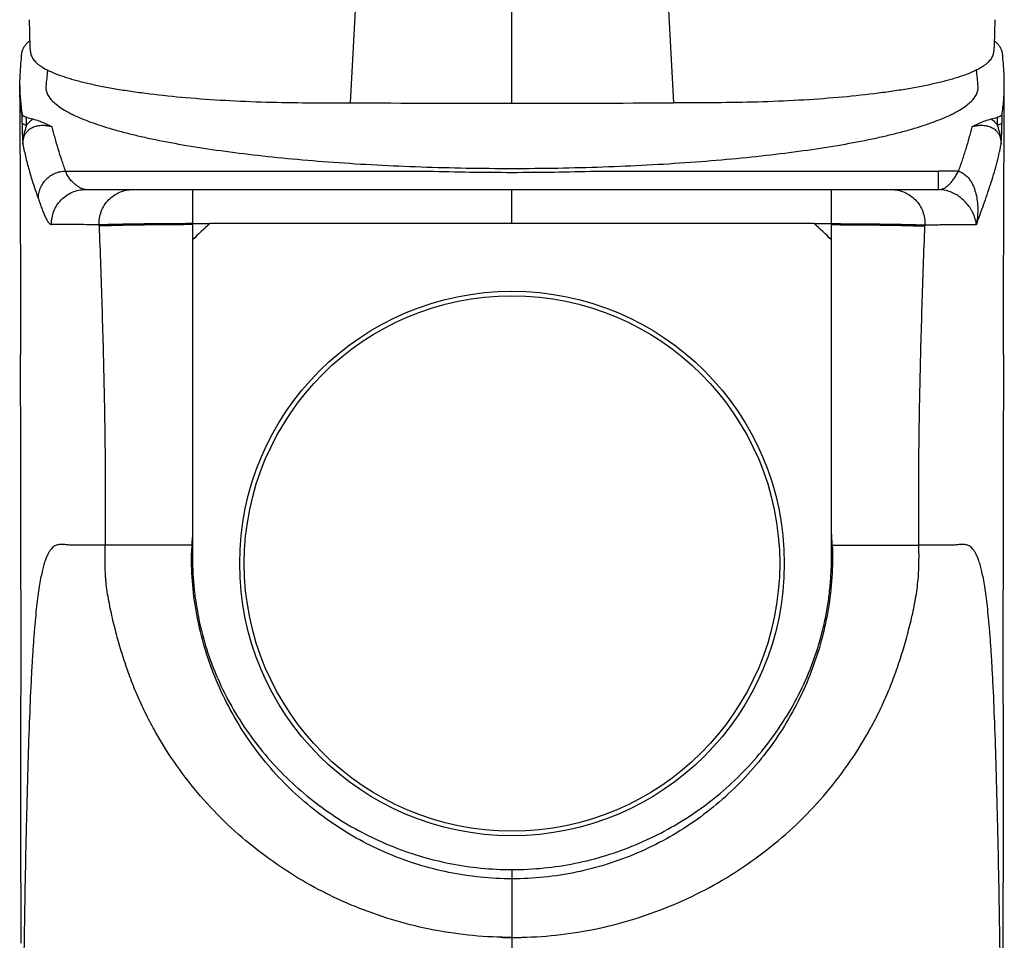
# Model space of a CAD drawing. Header units: millimetres. Extents: x 57 to 304, y -64 to 283.
# Tile 6 of 9: x 61 to 104, y 209 to 250. Entities that reach past the tile are written whole.
import ezdxf

# ---------------------------------------------------------------- set-up
doc = ezdxf.new("R2010")
doc.units = ezdxf.units.MM
doc.header["$LTSCALE"] = 23.1
doc.layers.get('0').update_dxf_attribs({"linetype": 'CONTINUOUS'})

msp = doc.modelspace()

# ---------------------------------------------------------------- linework, layer by layer
at = {"color": 9, "linetype": 'CONTINUOUS'}
for p, q in [((82.446, 246.213), (82.446, 276.125)), ((75.341, 246.218), (76.519, 268.326)), ((88.374, 268.324), (89.551, 246.218)), ((61.093, 245.238), (61.093, 245.587)), ((103.8, 245.238), (103.8, 245.587)), ((62.812, 243.221), (78.766, 243.221)), ((86.127, 243.221), (101.203, 243.221)), ((101.203, 242.41), (101.203, 243.221)), ((68.398, 242.41), (68.398, 240.198)), ((82.446, 240.911), (82.446, 242.41)), ((96.494, 240.198), (96.495, 242.41)), ((64.285, 240.807), (64.283, 240.854)), ((100.609, 240.854), (100.608, 240.807)), ((68.361, 226.768), (64.548, 226.768)), ((68.389, 226.766), (68.361, 226.768)), ((96.532, 226.768), (96.504, 226.766)), ((96.532, 226.768), (100.345, 226.768)), ((68.351, 226.413), (68.387, 226.411)), ((82.446, 212.501), (82.446, 183.638)), ((82.446, 209.515), (82.446, 209.515))]:
    msp.add_line(p, q, dxfattribs=at)
at = {"color": 7, "linetype": 'CONTINUOUS'}
for p, q in [((60.796, 246.452), (60.793, 247.02)), ((60.793, 247.02), (60.795, 247.23)), ((60.794, 246.976), (60.793, 247.02)), ((61.948, 246.947), (61.946, 246.899)), ((102.946, 246.899), (102.945, 246.947)), ((104.096, 246.133), (104.099, 246.981)), ((60.796, 246.452), (60.802, 245.009)), ((104.09, 244.646), (104.096, 246.133)), ((60.802, 245.009), (60.809, 242.942)), ((104.082, 242.521), (104.09, 244.646)), ((60.809, 242.942), (60.816, 240.976)), ((104.075, 240.499), (104.082, 242.521)), ((63.69, 242.41), (101.203, 242.41)), ((101.203, 242.41), (101.227, 242.41)), ((60.816, 240.976), (60.821, 239.071)), ((104.07, 238.551), (104.075, 240.499)), ((68.398, 240.198), (68.398, 227.341)), ((96.494, 227.341), (96.494, 240.198)), ((60.821, 239.071), (60.826, 237.217)), ((104.065, 236.682), (104.07, 238.551)), ((104.062, 235.151), (104.065, 236.682)), ((60.84, 211.911), (60.838, 209.264)), ((104.053, 210.744), (104.052, 211.911)), ((104.056, 208.223), (104.053, 210.744)), ((81.935, 209.521), (82.042, 209.519)), ((82.042, 209.519), (82.147, 209.517)), ((82.147, 209.517), (82.25, 209.516)), ((82.25, 209.516), (82.348, 209.516)), ((82.348, 209.516), (82.452, 209.515)), ((82.447, 209.515), (82.556, 209.516)), ((82.549, 209.516), (82.658, 209.516)), ((82.639, 209.516), (82.755, 209.518)), ((82.749, 209.517), (82.857, 209.519)), ((82.849, 209.519), (82.958, 209.521))]:
    msp.add_line(p, q, dxfattribs=at)
msp.add_lwpolyline([(60.826, 237.217), (60.83, 235.414), (60.831, 235.151)], dxfattribs=at)
for radius in [11.975, 11.775]:
    msp.add_circle((82.446, 225.962), radius, dxfattribs=at)
for centre, radius, start, end in [((81.909, 245.415), 20.019, 173.5539, 175.6134), ((82.984, 245.415), 20.019, 4.3866, 6.4456), ((69.276, 247.029), 8.483, 180.3532, 189.0576), ((68.245, 272.486), 27.833, 255.1088, 255.7038), ((96.734, 272.154), 27.49, 284.2925, 284.895), ((81.286, 245.179), 20.363, 181.7633, 182.1886), ((81.12, 245.263), 22.852, 357.8391, 358.2182), ((82.429, 364.933), 121.767, 268.2763, 270.0082), ((82.451, 365.819), 122.653, 269.99805, 271.71744), ((82.436, 225.973), 19.986, 131.6178, 134.6206), ((82.453, 225.97), 19.99, 45.38, 48.3819), ((92.953, 226.468), 24.566, 179.3044, 180.1319)]:
    msp.add_arc(centre, radius, start, end, dxfattribs=at)
at = {"color": 9, "linetype": 'CONTINUOUS'}
for centre, radius, start, end in [((101.203, 188.516), 54.705, 89.0835, 90.0008), ((83.788, 226.044), 15.444, 175.1811, 177.3133), ((81.465, 226.066), 15.084, 2.6667, 4.8482), ((82.228, 226.23), 13.878, 177.7778, 179.245)]:
    msp.add_arc(centre, radius, start, end, dxfattribs=at)
at = {"color": 7, "linetype": 'CONTINUOUS'}
for points, knots in [([(61.214, 249.88), (61.215, 249.772), (61.216, 249.611), (61.22, 249.396), (61.224, 249.234), (61.229, 249.073), (61.233, 248.938), (61.237, 248.83), (61.241, 248.75), (61.244, 248.669), (61.248, 248.588), (61.255, 248.507), (61.268, 248.426), (61.288, 248.345), (61.32, 248.263), (61.362, 248.182), (61.419, 248.102), (61.489, 248.021), (61.575, 247.942), (61.676, 247.863), (61.839, 247.754), (62.088, 247.622), (62.439, 247.474), (62.773, 247.359), (63.071, 247.269), (63.408, 247.175), (63.865, 247.063), (64.456, 246.94), (65.099, 246.824), (65.791, 246.717), (66.797, 246.583), (68.147, 246.445), (69.855, 246.325), (71.647, 246.252), (73.486, 246.221), (74.722, 246.218), (75.341, 246.218)], [0, 0, 0, 0, 0.020137, 0.030206, 0.040277, 0.050349, 0.060422, 0.06546, 0.070498, 0.075536, 0.080577, 0.085631, 0.090727, 0.095921, 0.101298, 0.106967, 0.113048, 0.119653, 0.126886, 0.134843, 0.143598, 0.163688, 0.187399, 0.214746, 0.22977, 0.245683, 0.280097, 0.317804, 0.358609, 0.402305, 0.448677, 0.548533, 0.65609, 0.768818, 0.884084, 1, 1, 1, 1]), ([(103.679, 249.88), (103.678, 249.772), (103.676, 249.611), (103.672, 249.396), (103.669, 249.234), (103.664, 249.073), (103.659, 248.938), (103.655, 248.83), (103.652, 248.75), (103.648, 248.669), (103.645, 248.588), (103.638, 248.507), (103.625, 248.426), (103.604, 248.345), (103.573, 248.263), (103.53, 248.182), (103.474, 248.102), (103.404, 248.021), (103.318, 247.942), (103.217, 247.863), (103.053, 247.754), (102.805, 247.622), (102.454, 247.474), (102.12, 247.359), (101.821, 247.269), (101.485, 247.175), (101.027, 247.063), (100.436, 246.94), (99.793, 246.824), (99.102, 246.717), (98.095, 246.583), (96.745, 246.445), (95.038, 246.325), (93.245, 246.252), (91.407, 246.221), (90.171, 246.218), (89.551, 246.218)], [0, 0, 0, 0, 0.020137, 0.030206, 0.040277, 0.050349, 0.060422, 0.06546, 0.070498, 0.075536, 0.080577, 0.085631, 0.090727, 0.095922, 0.101299, 0.106967, 0.113048, 0.119653, 0.126887, 0.134844, 0.143598, 0.163689, 0.187401, 0.214747, 0.229772, 0.245685, 0.280099, 0.317807, 0.358612, 0.402308, 0.448681, 0.548537, 0.656095, 0.768824, 0.884086, 1, 1, 1, 1]), ([(61.233, 248.948), (61.194, 248.918), (61.124, 248.857), (61.035, 248.76), (60.966, 248.661), (60.917, 248.562), (60.884, 248.462), (60.859, 248.331), (60.854, 248.231), (60.854, 248.165)], [0, 0, 0, 0, 0.161632, 0.306284, 0.437119, 0.55776, 0.671915, 0.782506, 1, 1, 1, 1]), ([(104.039, 248.165), (104.038, 248.231), (104.034, 248.33), (104.008, 248.462), (103.976, 248.561), (103.926, 248.661), (103.858, 248.759), (103.768, 248.857), (103.698, 248.918), (103.66, 248.948)], [0, 0, 0, 0, 0.217512, 0.328112, 0.442271, 0.56291, 0.693738, 0.83838, 1, 1, 1, 1]), ([(60.854, 248.165), (60.839, 248.01), (60.813, 247.698), (60.799, 247.386), (60.795, 247.23)], [0, 0, 0, 0, 0.50056, 1, 1, 1, 1]), ([(104.099, 246.981), (104.1, 247.079), (104.095, 247.475), (104.067, 247.87), (104.039, 248.165)], [0, 0, 0, 0, 0.249637, 1, 1, 1, 1]), ([(61.946, 246.899), (61.946, 246.87), (61.951, 246.811), (61.976, 246.691), (62.043, 246.54), (62.17, 246.365), (62.346, 246.193), (62.569, 246.023), (62.787, 245.888), (62.984, 245.78), (63.208, 245.667), (63.518, 245.529), (63.926, 245.37), (64.379, 245.214), (64.875, 245.063), (65.413, 244.916), (65.992, 244.774), (66.841, 244.585), (67.993, 244.367), (69.48, 244.135), (71.091, 243.929), (72.812, 243.751), (74.625, 243.603), (76.514, 243.486), (78.459, 243.402), (80.443, 243.351), (82.446, 243.334), (84.45, 243.351), (86.433, 243.402), (88.379, 243.486), (90.268, 243.603), (92.081, 243.751), (93.801, 243.929), (95.413, 244.135), (96.9, 244.367), (98.052, 244.585), (98.9, 244.774), (99.48, 244.916), (100.018, 245.063), (100.514, 245.214), (100.966, 245.37), (101.375, 245.529), (101.685, 245.667), (101.909, 245.78), (102.106, 245.888), (102.324, 246.023), (102.547, 246.193), (102.723, 246.365), (102.85, 246.54), (102.917, 246.691), (102.942, 246.811), (102.946, 246.87), (102.946, 246.899)], [0, 0, 0, 0, 0.002054, 0.004147, 0.008587, 0.013575, 0.019282, 0.025817, 0.033247, 0.037311, 0.041611, 0.050924, 0.061194, 0.072417, 0.084582, 0.097672, 0.111666, 0.126539, 0.158799, 0.194187, 0.232395, 0.273081, 0.315875, 0.360382, 0.406191, 0.452875, 0.5, 0.547125, 0.593809, 0.639618, 0.684125, 0.726919, 0.767605, 0.805813, 0.841201, 0.873461, 0.888334, 0.902328, 0.915418, 0.927583, 0.938806, 0.949076, 0.958389, 0.962689, 0.966753, 0.974183, 0.980718, 0.986425, 0.991413, 0.995853, 0.997946, 1, 1, 1, 1]), ([(103.994, 245.693), (104.028, 245.907), (104.081, 246.335), (104.098, 246.766), (104.099, 246.981)], [0, 0, 0, 0, 0.50156, 1, 1, 1, 1]), ([(61.093, 245.587), (61.066, 245.595), (61.029, 245.606), (60.983, 245.624), (60.956, 245.637), (60.933, 245.65), (60.912, 245.667), (60.901, 245.682), (60.899, 245.693)], [0, 0, 0, 0, 0.363035, 0.515315, 0.647894, 0.761118, 0.856004, 1, 1, 1, 1]), ([(60.908, 245.324), (60.908, 245.356), (60.906, 245.418), (60.904, 245.512), (60.902, 245.59), (60.9, 245.65), (60.899, 245.679), (60.899, 245.693)], [0, 0, 0, 0, 0.255463, 0.510614, 0.764223, 0.888433, 1, 1, 1, 1]), ([(103.994, 245.693), (103.992, 245.682), (103.98, 245.667), (103.959, 245.65), (103.937, 245.637), (103.91, 245.624), (103.864, 245.606), (103.827, 245.595), (103.8, 245.587)], [0, 0, 0, 0, 0.143996, 0.238881, 0.352106, 0.484685, 0.636965, 1, 1, 1, 1]), ([(103.994, 245.693), (103.993, 245.679), (103.993, 245.65), (103.991, 245.59), (103.989, 245.512), (103.986, 245.418), (103.985, 245.356), (103.984, 245.324)], [0, 0, 0, 0, 0.111541, 0.235753, 0.489369, 0.744528, 1, 1, 1, 1]), ([(60.932, 244.553), (60.93, 244.615), (60.925, 244.74), (60.919, 244.931), (60.913, 245.126), (60.91, 245.258), (60.908, 245.324)], [0, 0, 0, 0, 0.241945, 0.487683, 0.742122, 1, 1, 1, 1]), ([(61.372, 245.515), (61.462, 245.492), (61.624, 245.441), (61.845, 245.35), (62.041, 245.259), (62.165, 245.199), (62.227, 245.17)], [0, 0, 0, 0, 0.300149, 0.55009, 0.778091, 1, 1, 1, 1]), ([(102.666, 245.17), (102.728, 245.199), (102.852, 245.259), (103.047, 245.35), (103.269, 245.441), (103.431, 245.492), (103.52, 245.515)], [0, 0, 0, 0, 0.22188, 0.449888, 0.699844, 1, 1, 1, 1]), ([(103.984, 245.324), (103.983, 245.258), (103.979, 245.126), (103.974, 244.931), (103.967, 244.74), (103.963, 244.615), (103.961, 244.553)], [0, 0, 0, 0, 0.257888, 0.512354, 0.758087, 1, 1, 1, 1]), ([(95.73, 240.914), (94.623, 240.917), (92.963, 240.92), (90.749, 240.921), (89.088, 240.92), (87.428, 240.917), (85.214, 240.915), (83.553, 240.913), (82.446, 240.911)], [0, 0, 0, 0, 0.25, 0.375, 0.5, 0.625, 0.75, 1, 1, 1, 1]), ([(60.84, 211.911), (60.841, 212.88), (60.844, 214.816), (60.848, 217.721), (60.851, 220.626), (60.852, 224.499), (60.846, 228.373), (60.837, 232.246), (60.833, 234.182), (60.831, 235.151)], [0, 0, 0, 0, 0.124999, 0.249999, 0.375, 0.5, 0.750002, 0.875002, 1, 1, 1, 1]), ([(104.062, 235.151), (104.06, 234.182), (104.056, 232.246), (104.047, 228.373), (104.041, 224.499), (104.041, 220.626), (104.045, 217.721), (104.049, 214.816), (104.051, 212.88), (104.052, 211.911)], [0, 0, 0, 0, 0.124998, 0.249998, 0.5, 0.625, 0.750001, 0.875001, 1, 1, 1, 1]), ([(68.398, 227.341), (68.398, 227.293), (68.396, 227.197), (68.395, 227.054), (68.393, 226.91), (68.39, 226.814), (68.389, 226.766)], [0, 0, 0, 0, 0.25, 0.5, 0.749998, 1, 1, 1, 1]), ([(96.504, 226.766), (96.502, 226.814), (96.499, 226.91), (96.498, 227.054), (96.497, 227.197), (96.495, 227.293), (96.494, 227.341)], [0, 0, 0, 0, 0.250001, 0.5, 0.75, 1, 1, 1, 1]), ([(82.446, 212.501), (82.911, 212.501), (83.842, 212.548), (85.224, 212.755), (86.579, 213.097), (87.894, 213.571), (89.157, 214.17), (90.355, 214.89), (91.478, 215.722), (92.513, 216.661), (93.451, 217.697), (94.282, 218.821), (94.995, 220.023), (95.483, 221.081), (95.804, 221.955), (96.011, 222.622), (96.181, 223.299), (96.316, 223.984), (96.414, 224.675), (96.477, 225.371), (96.506, 226.068), (96.507, 226.534), (96.504, 226.766)], [0, 0, 0, 0, 0.062495, 0.12499, 0.187486, 0.249982, 0.312478, 0.374974, 0.437469, 0.499965, 0.56246, 0.624955, 0.687448, 0.749941, 0.781198, 0.812455, 0.843712, 0.874968, 0.906226, 0.937483, 0.968741, 1, 1, 1, 1]), ([(68.387, 226.411), (68.388, 226.182), (68.397, 225.725), (68.441, 225.039), (68.519, 224.356), (68.67, 223.453), (68.946, 222.34), (69.415, 221.047), (70.014, 219.809), (70.736, 218.637), (71.57, 217.544), (72.506, 216.537), (73.536, 215.625), (74.649, 214.817), (75.834, 214.119), (77.081, 213.538), (78.377, 213.079), (79.712, 212.747), (81.072, 212.546), (81.989, 212.501), (82.446, 212.501)], [0, 0, 0, 0, 0.031259, 0.062518, 0.093777, 0.125035, 0.18753, 0.250025, 0.31252, 0.375017, 0.437514, 0.500013, 0.562511, 0.62501, 0.687508, 0.750007, 0.812506, 0.875004, 0.937502, 1, 1, 1, 1])]:
    msp.add_open_spline(points, degree=3, knots=knots, dxfattribs=at)
at = {"color": 9, "linetype": 'CONTINUOUS'}
for points, knots in [([(60.898, 245.696), (60.88, 245.794), (60.85, 245.999), (60.819, 246.316), (60.799, 246.645), (60.793, 246.867), (60.793, 246.977)], [0, 0, 0, 0, 0.232746, 0.483241, 0.742194, 1, 1, 1, 1]), ([(60.908, 245.324), (60.915, 245.315), (60.936, 245.298), (60.976, 245.277), (61.03, 245.256), (61.07, 245.244), (61.093, 245.238)], [0, 0, 0, 0, 0.164639, 0.384329, 0.662888, 1, 1, 1, 1]), ([(61.093, 245.238), (61.075, 245.186), (61.039, 245.079), (60.993, 244.911), (60.961, 244.765), (60.942, 244.645), (60.935, 244.583), (60.932, 244.553)], [0, 0, 0, 0, 0.234067, 0.480897, 0.737716, 0.868809, 1, 1, 1, 1]), ([(60.937, 244.402), (60.937, 244.418), (60.937, 244.452), (60.939, 244.501), (60.944, 244.549), (60.956, 244.634), (60.987, 244.746), (61.049, 244.872), (61.121, 244.969), (61.199, 245.044), (61.306, 245.122), (61.451, 245.189), (61.636, 245.231), (61.829, 245.241), (62.027, 245.221), (62.16, 245.19), (62.227, 245.17)], [0, 0, 0, 0, 0.027955, 0.056129, 0.082846, 0.108558, 0.199838, 0.275751, 0.341457, 0.400936, 0.45663, 0.562387, 0.666484, 0.772677, 0.883258, 1, 1, 1, 1]), ([(61.093, 245.238), (61.113, 245.267), (61.155, 245.32), (61.224, 245.393), (61.296, 245.458), (61.347, 245.497), (61.373, 245.515)], [0, 0, 0, 0, 0.263665, 0.516768, 0.761549, 1, 1, 1, 1]), ([(62.812, 243.221), (62.754, 243.383), (62.643, 243.706), (62.487, 244.193), (62.346, 244.68), (62.264, 245.006), (62.227, 245.17)], [0, 0, 0, 0, 0.252941, 0.504114, 0.753235, 1, 1, 1, 1]), ([(102.666, 245.17), (102.629, 245.006), (102.547, 244.678), (102.428, 244.272), (102.326, 243.947), (102.22, 243.62), (102.136, 243.376), (102.078, 243.214)], [0, 0, 0, 0, 0.246729, 0.495888, 0.621271, 0.747097, 1, 1, 1, 1]), ([(102.666, 245.17), (102.733, 245.19), (102.865, 245.221), (103.064, 245.241), (103.256, 245.231), (103.441, 245.189), (103.587, 245.122), (103.694, 245.044), (103.772, 244.969), (103.844, 244.872), (103.906, 244.746), (103.94, 244.619), (103.955, 244.5), (103.956, 244.435), (103.956, 244.402)], [0, 0, 0, 0, 0.116721, 0.227313, 0.333515, 0.437612, 0.54338, 0.599075, 0.658558, 0.724265, 0.800182, 0.891449, 0.943892, 1, 1, 1, 1]), ([(103.52, 245.515), (103.546, 245.497), (103.597, 245.458), (103.669, 245.393), (103.738, 245.32), (103.78, 245.267), (103.8, 245.238)], [0, 0, 0, 0, 0.238489, 0.483241, 0.736352, 1, 1, 1, 1]), ([(103.984, 245.324), (103.977, 245.315), (103.957, 245.298), (103.916, 245.277), (103.863, 245.256), (103.822, 245.244), (103.8, 245.238)], [0, 0, 0, 0, 0.164673, 0.384366, 0.662908, 1, 1, 1, 1]), ([(103.961, 244.553), (103.958, 244.583), (103.951, 244.645), (103.932, 244.765), (103.9, 244.911), (103.86, 245.053), (103.827, 245.161), (103.809, 245.213), (103.8, 245.238)], [0, 0, 0, 0, 0.131252, 0.262297, 0.519163, 0.765966, 0.884784, 1, 1, 1, 1]), ([(60.937, 244.402), (60.973, 244.199), (61.059, 243.794), (61.275, 242.988), (61.475, 242.393), (61.614, 241.997)], [0, 0, 0, 0, 0.247092, 0.496398, 1, 1, 1, 1]), ([(102.875, 240.869), (102.978, 241.161), (103.191, 241.744), (103.447, 242.476), (103.632, 243.066), (103.8, 243.655), (103.902, 244.102), (103.956, 244.402)], [0, 0, 0, 0, 0.251486, 0.503517, 0.628786, 0.753189, 1, 1, 1, 1]), ([(61.614, 241.997), (61.612, 242.076), (61.624, 242.234), (61.689, 242.462), (61.799, 242.674), (61.949, 242.861), (62.133, 243.015), (62.343, 243.131), (62.573, 243.203), (62.732, 243.22), (62.812, 243.221)], [0, 0, 0, 0, 0.123864, 0.248089, 0.372732, 0.497785, 0.623178, 0.748784, 0.874447, 1, 1, 1, 1]), ([(63.69, 242.41), (63.677, 242.41), (63.649, 242.413), (63.605, 242.422), (63.555, 242.439), (63.479, 242.47), (63.376, 242.525), (63.249, 242.614), (63.121, 242.728), (62.999, 242.867), (62.891, 243.032), (62.835, 243.155), (62.812, 243.221)], [0, 0, 0, 0, 0.03043, 0.067044, 0.109193, 0.156507, 0.265146, 0.389709, 0.5272, 0.67532, 0.83287, 1, 1, 1, 1]), ([(101.227, 242.41), (101.263, 242.409), (101.336, 242.418), (101.444, 242.457), (101.551, 242.522), (101.658, 242.612), (101.764, 242.726), (101.871, 242.866), (101.977, 243.03), (102.045, 243.15), (102.078, 243.214)], [0, 0, 0, 0, 0.086853, 0.17868, 0.279536, 0.392495, 0.519736, 0.662763, 0.822615, 1, 1, 1, 1]), ([(102.078, 243.214), (102.114, 243.204), (102.182, 243.18), (102.274, 243.131), (102.356, 243.076), (102.45, 242.997), (102.549, 242.887), (102.646, 242.746), (102.724, 242.598), (102.806, 242.397), (102.877, 242.138), (102.923, 241.822), (102.936, 241.504), (102.92, 241.186), (102.892, 240.974), (102.875, 240.869)], [0, 0, 0, 0, 0.041553, 0.080227, 0.116629, 0.15149, 0.217877, 0.281491, 0.343434, 0.404307, 0.524162, 0.642976, 0.761534, 0.880223, 1, 1, 1, 1]), ([(62.193, 240.872), (62.19, 240.972), (62.205, 241.172), (62.287, 241.461), (62.423, 241.729), (62.611, 241.964), (62.841, 242.157), (63.104, 242.301), (63.391, 242.39), (63.59, 242.41), (63.69, 242.41)], [0, 0, 0, 0, 0.1251, 0.250186, 0.375244, 0.500266, 0.625246, 0.750189, 0.875103, 1, 1, 1, 1]), ([(64.283, 240.854), (64.279, 240.954), (64.292, 241.156), (64.371, 241.448), (64.507, 241.719), (64.694, 241.958), (64.925, 242.154), (65.19, 242.3), (65.478, 242.39), (65.679, 242.41), (65.78, 242.41)], [0, 0, 0, 0, 0.125109, 0.250203, 0.375267, 0.500291, 0.62527, 0.750208, 0.875113, 1, 1, 1, 1]), ([(99.113, 242.41), (99.213, 242.41), (99.414, 242.39), (99.703, 242.3), (99.968, 242.154), (100.199, 241.958), (100.386, 241.719), (100.521, 241.448), (100.6, 241.156), (100.613, 240.954), (100.609, 240.854)], [0, 0, 0, 0, 0.124887, 0.249792, 0.37473, 0.499709, 0.624733, 0.749797, 0.874891, 1, 1, 1, 1]), ([(102.875, 240.869), (102.866, 240.935), (102.84, 241.071), (102.775, 241.274), (102.695, 241.442), (102.616, 241.577), (102.517, 241.721), (102.355, 241.911), (102.14, 242.092), (101.904, 242.236), (101.618, 242.361), (101.378, 242.407), (101.227, 242.41)], [0, 0, 0, 0, 0.082554, 0.169674, 0.261227, 0.310296, 0.361878, 0.476138, 0.616621, 0.705995, 0.814666, 1, 1, 1, 1]), ([(61.614, 241.997), (61.638, 241.928), (61.686, 241.791), (61.76, 241.591), (61.832, 241.403), (61.894, 241.258), (61.944, 241.153), (61.98, 241.083), (62.015, 241.022), (62.05, 240.97), (62.086, 240.928), (62.116, 240.901), (62.14, 240.885), (62.158, 240.877), (62.175, 240.872), (62.187, 240.872), (62.193, 240.872)], [0, 0, 0, 0, 0.169933, 0.334843, 0.491958, 0.635519, 0.700766, 0.760945, 0.815558, 0.864137, 0.90631, 0.942243, 0.958173, 0.972936, 0.986731, 1, 1, 1, 1]), ([(64.283, 240.854), (64.101, 240.856), (63.743, 240.863), (63.299, 240.875), (62.953, 240.879), (62.615, 240.879), (62.361, 240.876), (62.193, 240.872)], [0, 0, 0, 0, 0.260916, 0.514355, 0.636795, 0.757957, 1, 1, 1, 1]), ([(68.398, 240.91), (68.133, 240.909), (67.609, 240.907), (66.839, 240.901), (66.121, 240.893), (65.494, 240.883), (65.046, 240.874), (64.76, 240.868), (64.602, 240.864), (64.479, 240.861), (64.389, 240.858), (64.327, 240.856), (64.295, 240.855), (64.283, 240.854)], [0, 0, 0, 0, 0.193172, 0.382462, 0.56069, 0.716795, 0.839878, 0.887254, 0.925413, 0.954929, 0.976643, 0.991414, 1, 1, 1, 1]), ([(68.398, 240.865), (68.133, 240.865), (67.609, 240.864), (66.84, 240.858), (66.122, 240.848), (65.495, 240.837), (65.047, 240.827), (64.761, 240.819), (64.603, 240.815), (64.481, 240.811), (64.391, 240.809), (64.329, 240.807), (64.297, 240.807), (64.285, 240.807)], [0, 0, 0, 0, 0.193321, 0.382587, 0.560724, 0.716827, 0.839917, 0.887288, 0.925431, 0.954929, 0.976639, 0.991397, 1, 1, 1, 1]), ([(64.285, 240.807), (64.329, 239.638), (64.411, 237.299), (64.491, 234.374), (64.534, 232.034), (64.56, 229.694), (64.559, 227.938), (64.548, 226.768)], [0, 0, 0, 0, 0.249987, 0.499989, 0.624995, 0.749999, 1, 1, 1, 1]), ([(68.398, 240.91), (68.462, 240.91), (68.621, 240.911), (68.876, 240.913), (69.067, 240.914), (69.163, 240.914)], [0, 0, 0, 0, 0.25, 0.625, 1, 1, 1, 1]), ([(82.446, 240.911), (81.339, 240.913), (79.679, 240.915), (77.465, 240.917), (75.805, 240.919), (74.144, 240.921), (71.93, 240.92), (70.27, 240.917), (69.163, 240.914)], [0, 0, 0, 0, 0.25, 0.375, 0.5, 0.625, 0.75, 1, 1, 1, 1]), ([(95.73, 240.914), (95.794, 240.913), (95.953, 240.912), (96.208, 240.912), (96.399, 240.911), (96.494, 240.91)], [0, 0, 0, 0, 0.25, 0.625, 1, 1, 1, 1]), ([(96.494, 240.91), (97.019, 240.909), (97.788, 240.904), (98.771, 240.893), (99.399, 240.883), (99.899, 240.873), (100.226, 240.866), (100.413, 240.861), (100.504, 240.858), (100.566, 240.856), (100.598, 240.855), (100.609, 240.854)], [0, 0, 0, 0, 0.382454, 0.560677, 0.71678, 0.839861, 0.925395, 0.95491, 0.976625, 0.991392, 1, 1, 1, 1]), ([(96.494, 240.865), (96.759, 240.865), (97.284, 240.864), (98.053, 240.858), (98.771, 240.848), (99.398, 240.837), (99.846, 240.827), (100.132, 240.819), (100.289, 240.815), (100.412, 240.811), (100.502, 240.809), (100.564, 240.807), (100.596, 240.807), (100.608, 240.807)], [0, 0, 0, 0, 0.193322, 0.382587, 0.560724, 0.716827, 0.839917, 0.887289, 0.925431, 0.954929, 0.976639, 0.991397, 1, 1, 1, 1]), ([(100.345, 226.768), (100.334, 227.938), (100.333, 229.694), (100.359, 232.034), (100.401, 234.374), (100.481, 237.299), (100.564, 239.638), (100.608, 240.807)], [0, 0, 0, 0, 0.250001, 0.375005, 0.500011, 0.750013, 1, 1, 1, 1]), ([(100.609, 240.854), (100.708, 240.855), (100.905, 240.857), (101.199, 240.864), (101.489, 240.872), (101.772, 240.877), (102.049, 240.879), (102.325, 240.877), (102.599, 240.874), (102.783, 240.871), (102.875, 240.869)], [0, 0, 0, 0, 0.130084, 0.261499, 0.389514, 0.513856, 0.635963, 0.757192, 0.878515, 1, 1, 1, 1]), ([(64.548, 226.768), (64.462, 226.768), (64.27, 226.768), (64.02, 226.768), (63.798, 226.768), (63.622, 226.768), (63.443, 226.768), (63.293, 226.768), (63.173, 226.767), (63.085, 226.767), (62.997, 226.77), (62.91, 226.777), (62.824, 226.787), (62.74, 226.796), (62.657, 226.801), (62.575, 226.801), (62.494, 226.792), (62.415, 226.771), (62.336, 226.735), (62.26, 226.682), (62.185, 226.61), (62.112, 226.515), (62.041, 226.394), (61.971, 226.245), (61.903, 226.063), (61.837, 225.845), (61.773, 225.587), (61.71, 225.284), (61.649, 224.932), (61.591, 224.525), (61.534, 224.061), (61.481, 223.534), (61.429, 222.942), (61.38, 222.28), (61.334, 221.55), (61.274, 220.438), (61.208, 218.89), (61.141, 216.866), (61.084, 214.654), (61.034, 212.302), (60.992, 209.852), (60.943, 206.479), (60.896, 202.193), (60.87, 198.747), (60.861, 197.015)], [0, 0, 0, 0, 0.008082, 0.017925, 0.023278, 0.028795, 0.034394, 0.040001, 0.042784, 0.045546, 0.048282, 0.050994, 0.053677, 0.056318, 0.058906, 0.061443, 0.06395, 0.066477, 0.069104, 0.071944, 0.075129, 0.078801, 0.083104, 0.088177, 0.094154, 0.101185, 0.109417, 0.118995, 0.130071, 0.142794, 0.157311, 0.173749, 0.19222, 0.212831, 0.235628, 0.260578, 0.316732, 0.380268, 0.44965, 0.523315, 0.599893, 0.678315, 0.838269, 1, 1, 1, 1]), ([(82.446, 209.515), (81.873, 209.515), (80.724, 209.57), (79.017, 209.814), (77.339, 210.218), (75.979, 210.686), (74.921, 211.135), (73.886, 211.633), (72.638, 212.346), (71.228, 213.34), (69.92, 214.465), (68.729, 215.713), (67.666, 217.072), (66.899, 218.288), (66.36, 219.302), (65.995, 220.083), (65.724, 220.748), (65.527, 221.288), (65.39, 221.697), (65.261, 222.108), (65.14, 222.521), (65.026, 222.937), (64.92, 223.354), (64.822, 223.774), (64.734, 224.195), (64.658, 224.619), (64.609, 224.975), (64.581, 225.26), (64.565, 225.475), (64.554, 225.69), (64.546, 225.977), (64.544, 226.337), (64.547, 226.624), (64.548, 226.768)], [0, 0, 0, 0, 0.062445, 0.124908, 0.187415, 0.250017, 0.281274, 0.312487, 0.374978, 0.437469, 0.499961, 0.562453, 0.624942, 0.68743, 0.718643, 0.749893, 0.78119, 0.796831, 0.812461, 0.828087, 0.843713, 0.85934, 0.874968, 0.890598, 0.906231, 0.921856, 0.937467, 0.945271, 0.953077, 0.960888, 0.968706, 0.984354, 1, 1, 1, 1]), ([(96.532, 226.768), (96.55, 226.296), (96.539, 225.349), (96.402, 224.173), (96.222, 223.244), (95.996, 222.326), (95.629, 221.201), (95.056, 219.901), (94.357, 218.665), (93.539, 217.504), (92.61, 216.43), (91.579, 215.454), (90.455, 214.586), (89.25, 213.834), (87.975, 213.209), (86.643, 212.715), (85.269, 212.358), (83.865, 212.142), (82.919, 212.094), (82.446, 212.095)], [0, 0, 0, 0, 0.0625, 0.125001, 0.156262, 0.187522, 0.250024, 0.312525, 0.375025, 0.437523, 0.50002, 0.562515, 0.62501, 0.687505, 0.750001, 0.812499, 0.874999, 0.937499, 1, 1, 1, 1]), ([(82.446, 209.515), (83.02, 209.515), (84.17, 209.57), (85.877, 209.814), (87.554, 210.218), (89.185, 210.779), (90.757, 211.49), (92.255, 212.346), (93.665, 213.34), (94.972, 214.465), (96.164, 215.713), (97.226, 217.072), (97.994, 218.288), (98.533, 219.303), (98.898, 220.084), (99.223, 220.882), (99.507, 221.695), (99.715, 222.383), (99.866, 222.937), (99.972, 223.354), (100.071, 223.774), (100.159, 224.195), (100.235, 224.62), (100.292, 225.047), (100.323, 225.404), (100.338, 225.691), (100.347, 225.978), (100.349, 226.337), (100.346, 226.624), (100.345, 226.768)], [0, 0, 0, 0, 0.062494, 0.124989, 0.187479, 0.249983, 0.312473, 0.374969, 0.437463, 0.499956, 0.562449, 0.62494, 0.687435, 0.718686, 0.749945, 0.781202, 0.812457, 0.843713, 0.859341, 0.874968, 0.8906, 0.906237, 0.921867, 0.937491, 0.953114, 0.960926, 0.968739, 0.984368, 1, 1, 1, 1]), ([(104.032, 197.015), (104.022, 198.747), (103.996, 202.193), (103.949, 206.479), (103.901, 209.852), (103.858, 212.302), (103.809, 214.654), (103.751, 216.866), (103.685, 218.89), (103.619, 220.438), (103.558, 221.55), (103.512, 222.28), (103.464, 222.942), (103.412, 223.534), (103.358, 224.061), (103.302, 224.525), (103.243, 224.932), (103.183, 225.284), (103.12, 225.587), (103.056, 225.845), (102.989, 226.063), (102.922, 226.245), (102.852, 226.394), (102.781, 226.515), (102.708, 226.61), (102.633, 226.682), (102.556, 226.735), (102.478, 226.771), (102.398, 226.792), (102.317, 226.801), (102.236, 226.801), (102.152, 226.796), (102.068, 226.787), (101.983, 226.777), (101.896, 226.77), (101.808, 226.767), (101.719, 226.767), (101.6, 226.768), (101.45, 226.768), (101.271, 226.768), (101.094, 226.768), (100.872, 226.768), (100.623, 226.768), (100.431, 226.768), (100.345, 226.768)], [0, 0, 0, 0, 0.161731, 0.321685, 0.400107, 0.476685, 0.55035, 0.619732, 0.683268, 0.739422, 0.764372, 0.787169, 0.80778, 0.826251, 0.842689, 0.857206, 0.869929, 0.881005, 0.890583, 0.898815, 0.905846, 0.911823, 0.916896, 0.921199, 0.924871, 0.928056, 0.930896, 0.933523, 0.93605, 0.938557, 0.941094, 0.943682, 0.946323, 0.949006, 0.951718, 0.954454, 0.957216, 0.959999, 0.965606, 0.971205, 0.976722, 0.982075, 0.991918, 1, 1, 1, 1]), ([(82.446, 212.095), (81.981, 212.095), (81.05, 212.141), (79.668, 212.35), (78.313, 212.695), (77, 213.174), (75.741, 213.782), (74.548, 214.511), (73.434, 215.354), (72.407, 216.303), (71.479, 217.348), (70.657, 218.479), (69.95, 219.684), (69.363, 220.953), (68.902, 222.273), (68.573, 223.631), (68.379, 225.016), (68.345, 225.947), (68.351, 226.413)], [0, 0, 0, 0, 0.062502, 0.125004, 0.187505, 0.250004, 0.312501, 0.374998, 0.437494, 0.499991, 0.562488, 0.624987, 0.687488, 0.749991, 0.812494, 0.874997, 0.937499, 1, 1, 1, 1])]:
    msp.add_open_spline(points, degree=3, knots=knots, dxfattribs=at)
at = {"color": 7, "linetype": 'CONTINUOUS'}
for points in [[(75.341, 246.218), (77.71, 246.215), (80.078, 246.213), (82.446, 246.213)], [(82.446, 246.213), (84.815, 246.213), (87.183, 246.215), (89.551, 246.218)]]:
    msp.add_open_spline(points, degree=3, dxfattribs=at)

doc.saveas('drawing.dxf')
